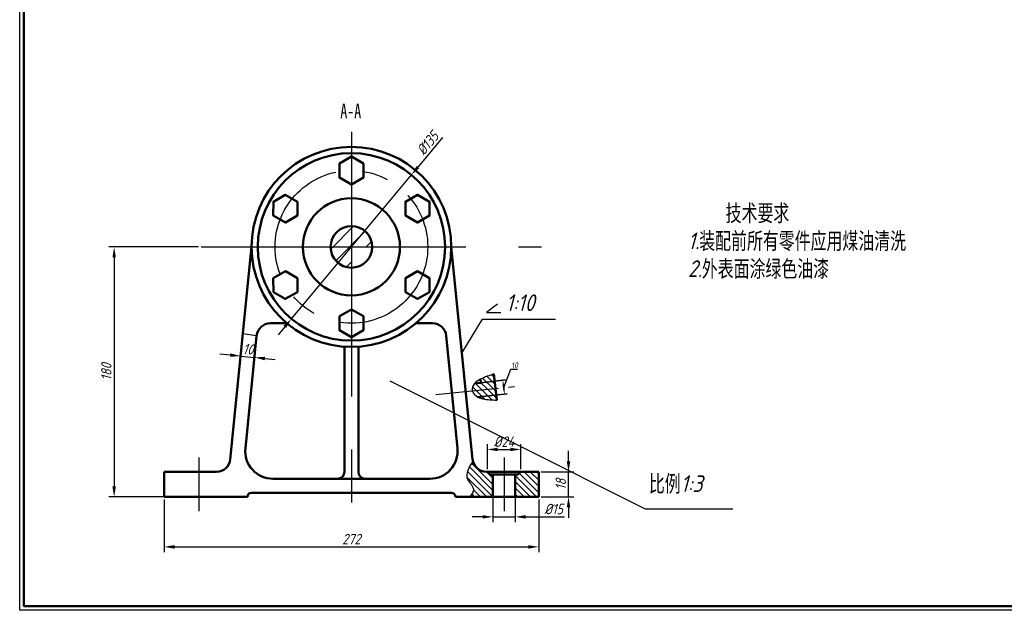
# Model space of a CAD drawing. Header units: millimetres. Extents: x 447509 to 447929, y 307818 to 308115.
# Tile 1 of 4: x 447509 to 447745, y 307818 to 307960. Entities that reach past the tile are written whole.
import ezdxf

# ---------------------------------------------------------------- set-up
doc = ezdxf.new("R2010")
doc.units = ezdxf.units.MM
doc.linetypes.add('CENTER', pattern=[50.8, 31.75, -6.35, 6.35, -6.35])
doc.linetypes.add('CENTERX2', pattern=[101.6, 63.5, -12.7, 12.7, -12.7])
doc.layers.add('10', color=7, linetype='Continuous')
for name, color, linetype, lineweight in [('AM_5', 3, 'Continuous', 25), ('剖面线层', 2, 'Continuous', 25), ('尺寸', 2, 'Continuous', 35), ('文字', 3, 'Continuous', 35), ('粗实线', 7, 'Continuous', 50), ('粗实线层', 7, 'Continuous', 50), ('细实线', 4, 'Continuous', 25), ('细点画线', 6, 'CENTER', 25)]:
    doc.layers.add(name, color=color, linetype=linetype, lineweight=lineweight)
doc.styles.add('SLDTEXTSTYLE1', font='TXT', dxfattribs={"width": 0.7})
doc.styles.get("Standard").update_dxf_attribs({"font": 'gbeitc.shx'})
doc.styles.add('中文', font='simfang.ttf', dxfattribs={"width": 0.7})
doc.styles.add('西文', font='gbeitc.shx')
doc.dimstyles.new('ISO-25$0', dxfattribs={"dimtxt": 2.5, "dimasz": 2.5, "dimexe": 1.25, "dimexo": 0.625, "dimtad": 1, "dimtxsty": 'Standard', "dimcen": 2.5, "dimadec": 0, "dimazin": 0, "dimtfac": 1, "dimtmove": 0, "dimatfit": 3, "dimfxl": 1, "dimarcsym": 0})
doc.dimstyles.new('ISO-25$3', dxfattribs={"dimtxt": 2.5, "dimasz": 2.5, "dimexe": 1.25, "dimexo": 0.625, "dimtad": 1, "dimtxsty": 'Standard', "dimcen": 2.5, "dimadec": 0, "dimazin": 0, "dimtfac": 1, "dimtmove": 0, "dimatfit": 3, "dimfxl": 1, "dimarcsym": 0})

# ---------------------------------------------------------------- blocks, each defined once
blk = doc.blocks.new('*U192')
at = {"layer": '粗实线层'}
blk.add_lwpolyline([(0, -3.33), (2.88, -1.67), (2.88, 1.67), (0, 3.33), (-2.88, 1.67), (-2.88, -1.67)], close=True, dxfattribs=at)
blk = doc.blocks.new('*U194')
at = {"layer": '粗实线层', "color": 0, "linetype": 'ByBlock', "lineweight": -2, "transparency": 16777216}
blk.add_blockref('*U192', (-266.2, 92.18), dxfattribs=at)
for p, rotation in [((-282.06, 83.03), 59.99999999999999), ((-250.34, 83.03), 299.9999999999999), ((-282.06, 64.71), 120), ((-250.34, 64.71), 240), ((-266.2, 55.55), 180)]:
    blk.add_blockref('*U192', p, dxfattribs=dict(at, rotation=rotation))
blk = doc.blocks.new('*D202')
at = {"layer": 'AM_5', "color": 0, "lineweight": -2, "transparency": 16777216}
for p, q in [((447610.57, 307931.36), (447604.69, 307924.32)), ((447574.29, 307887.88), (447603.09, 307922.4)), ((447572.69, 307885.96), (447571.09, 307884.04))]:
    blk.add_line(p, q, dxfattribs=at)
at = {"layer": 'AM_5', "color": 0, "transparency": 16777216}
for points in [[(447604.37, 307924.59), (447605.01, 307924.05), (447603.09, 307922.4)], [(447572.37, 307886.23), (447573.01, 307885.7), (447574.29, 307887.88)]]:
    blk.add_solid(points, dxfattribs=at)
at = {"layer": 'Defpoints', "color": 0, "transparency": 16777216}
for p in [(447603.09, 307922.4), (447574.29, 307887.88)]:
    blk.add_point(p, dxfattribs=at)
at = {"layer": 'AM_5', "color": 0, "transparency": 16777216, "insert": (447606.99, 307930), "char_height": 2.5, "attachment_point": 5, "rotation": 50.158}
blk.add_mtext('%%C135', dxfattribs=at)
blk = doc.blocks.new('*D203')
at = {"layer": 'AM_5', "color": 0, "lineweight": -2, "transparency": 16777216}
for p, q in [((447552.01, 307905.14), (447530.49, 307905.14)), ((447531.74, 307902.64), (447531.74, 307847.7)), ((447563.09, 307845.2), (447530.49, 307845.2))]:
    blk.add_line(p, q, dxfattribs=at)
at = {"layer": 'AM_5', "color": 0, "transparency": 16777216}
for points in [[(447531.32, 307902.64), (447532.15, 307902.64), (447531.74, 307905.14)], [(447531.32, 307847.7), (447532.15, 307847.7), (447531.74, 307845.2)]]:
    blk.add_solid(points, dxfattribs=at)
at = {"layer": 'Defpoints', "color": 0, "transparency": 16777216}
for p in [(447552.63, 307905.14), (447531.74, 307845.2), (447563.72, 307845.2)]:
    blk.add_point(p, dxfattribs=at)
at = {"layer": 'AM_5', "color": 0, "transparency": 16777216, "insert": (447529.86, 307875.17), "char_height": 2.5, "attachment_point": 5, "rotation": 90}
blk.add_mtext('180', dxfattribs=at)
blk = doc.blocks.new('*D204')
at = {"layer": 'AM_5', "color": 0, "lineweight": -2, "transparency": 16777216}
for p, q in [((447543.74, 307844.58), (447543.74, 307831.95)), ((447633.65, 307844.58), (447633.65, 307831.95)), ((447546.24, 307833.2), (447631.15, 307833.2))]:
    blk.add_line(p, q, dxfattribs=at)
at = {"layer": 'AM_5', "color": 0, "transparency": 16777216}
for points in [[(447546.24, 307833.62), (447546.24, 307832.78), (447543.74, 307833.2)], [(447631.15, 307833.62), (447631.15, 307832.78), (447633.65, 307833.2)]]:
    blk.add_solid(points, dxfattribs=at)
at = {"layer": 'Defpoints', "color": 0, "transparency": 16777216}
for p in [(447543.74, 307845.2), (447633.65, 307845.2), (447633.65, 307833.2)]:
    blk.add_point(p, dxfattribs=at)
at = {"layer": 'AM_5', "color": 0, "transparency": 16777216, "insert": (447588.69, 307835.08), "char_height": 2.5, "attachment_point": 5}
blk.add_mtext('272', dxfattribs=at)
blk = doc.blocks.new('*D205')
at = {"layer": 'AM_5', "color": 0, "lineweight": -2, "transparency": 16777216}
for p, q in [((447621.32, 307851.82), (447621.32, 307857.82)), ((447629.32, 307851.82), (447629.32, 307857.82)), ((447623.82, 307856.57), (447626.82, 307856.57))]:
    blk.add_line(p, q, dxfattribs=at)
at = {"layer": 'AM_5', "color": 0, "transparency": 16777216}
for points in [[(447623.82, 307856.98), (447623.82, 307856.15), (447621.32, 307856.57)], [(447626.82, 307856.98), (447626.82, 307856.15), (447629.32, 307856.57)]]:
    blk.add_solid(points, dxfattribs=at)
at = {"layer": 'Defpoints', "color": 0, "transparency": 16777216}
for p in [(447629.32, 307856.57), (447621.32, 307851.2), (447629.32, 307851.2)]:
    blk.add_point(p, dxfattribs=at)
at = {"layer": 'AM_5', "color": 0, "transparency": 16777216, "insert": (447625.32, 307858.44), "char_height": 2.5, "attachment_point": 5}
blk.add_mtext('%%C24', dxfattribs=at)
blk = doc.blocks.new('*D206')
at = {"layer": 'AM_5', "color": 0, "lineweight": -2, "transparency": 16777216}
for p, q in [((447622.66, 307849.9), (447622.66, 307839.15)), ((447627.98, 307849.9), (447627.98, 307839.15)), ((447620.16, 307840.4), (447617.66, 307840.4)), ((447622.66, 307840.4), (447627.98, 307840.4)), ((447630.48, 307840.4), (447639.86, 307840.4))]:
    blk.add_line(p, q, dxfattribs=at)
at = {"layer": 'AM_5', "color": 0, "transparency": 16777216}
for points in [[(447620.16, 307840.82), (447620.16, 307839.99), (447622.66, 307840.4)], [(447630.48, 307840.82), (447630.48, 307839.99), (447627.98, 307840.4)]]:
    blk.add_solid(points, dxfattribs=at)
at = {"layer": 'Defpoints', "color": 0, "transparency": 16777216}
for p in [(447622.66, 307850.53), (447627.98, 307850.53), (447627.98, 307840.4)]:
    blk.add_point(p, dxfattribs=at)
at = {"layer": 'AM_5', "color": 0, "transparency": 16777216, "insert": (447637.25, 307842.28), "char_height": 2.5, "attachment_point": 5}
blk.add_mtext('%%C15', dxfattribs=at)
blk = doc.blocks.new('*D207')
at = {"layer": 'AM_5', "color": 0, "lineweight": -2, "transparency": 16777216}
for p, q in [((447640.81, 307853.7), (447640.81, 307856.2)), ((447634.27, 307851.2), (447642.06, 307851.2)), ((447640.81, 307845.2), (447640.81, 307851.2)), ((447634.27, 307845.2), (447642.06, 307845.2)), ((447640.81, 307842.7), (447640.81, 307840.2))]:
    blk.add_line(p, q, dxfattribs=at)
at = {"layer": 'AM_5', "color": 0, "transparency": 16777216}
for points in [[(447640.39, 307853.7), (447641.23, 307853.7), (447640.81, 307851.2)], [(447640.39, 307842.7), (447641.23, 307842.7), (447640.81, 307845.2)]]:
    blk.add_solid(points, dxfattribs=at)
at = {"layer": 'Defpoints', "color": 0, "transparency": 16777216}
for p in [(447633.65, 307851.2), (447640.81, 307851.2), (447633.65, 307845.2)]:
    blk.add_point(p, dxfattribs=at)
at = {"layer": 'AM_5', "color": 0, "transparency": 16777216, "insert": (447638.94, 307848.2), "char_height": 2.5, "attachment_point": 5, "rotation": 90}
blk.add_mtext('18', dxfattribs=at)
blk = doc.blocks.new('*D208')
at = {"layer": 'AM_5', "color": 0, "lineweight": -2, "transparency": 16777216}
for p, q in [((447562.57, 307883.65), (447561.97, 307877.71)), ((447565.87, 307883.21), (447565.29, 307877.38)), ((447559.61, 307879.2), (447557.12, 307879.45)), ((447562.1, 307878.95), (447565.41, 307878.62)), ((447567.9, 307878.37), (447570.38, 307878.12))]:
    blk.add_line(p, q, dxfattribs=at)
at = {"layer": 'AM_5', "color": 0, "transparency": 16777216}
for points in [[(447559.65, 307879.62), (447559.57, 307878.79), (447562.1, 307878.95)], [(447567.94, 307878.79), (447567.86, 307877.96), (447565.41, 307878.62)]]:
    blk.add_solid(points, dxfattribs=at)
at = {"layer": 'Defpoints', "color": 0, "transparency": 16777216}
for p in [(447562.63, 307884.27), (447565.93, 307883.83), (447565.41, 307878.62)]:
    blk.add_point(p, dxfattribs=at)
at = {"layer": 'AM_5', "color": 0, "transparency": 16777216, "insert": (447563.94, 307880.65), "char_height": 2.5, "attachment_point": 5, "rotation": 354.2894}
blk.add_mtext('10', dxfattribs=at)

msp = doc.modelspace()

# ---------------------------------------------------------------- hatches: boundary and pattern name
at = {"layer": '剖面线层'}
h = msp.add_hatch(dxfattribs=at)
h.set_pattern_fill('ANSI31', color=256, scale=0.89)
h.set_pattern_definition([(45, (448026.5593, 307815.9542), (-1.998107, 1.998107), [])])
h.paths.add_polyline_path([(447588.69, 307910.14, 0.414214), (447583.69, 307905.14), (447588.69, 307905.14)], flags=16)
h.paths.add_polyline_path([(447593.69, 307905.14, 1), (447583.69, 307905.14)], flags=17)
h.paths.add_polyline_path([(447588.69, 307900.14, 0.414214), (447593.69, 307905.14, 0.414214), (447588.69, 307910.14)], flags=17)
h.paths.add_polyline_path([(447593.69, 307905.14, 1), (447583.69, 307905.14, 1)])
h = msp.add_hatch(dxfattribs=at)
h.set_pattern_fill('ANSI31', color=256, scale=0.333, angle=90)
h.set_pattern_definition([(135, (447854.8925, 307831.2739), (-0.7476063, -0.7476063), [])])
edge = h.paths.add_edge_path()
edge.add_line((447622.66, 307850.53), (447621.99, 307850.53))
edge.add_line((447621.99, 307850.53), (447621.32, 307851.2))
edge.add_line((447621.32, 307851.2), (447621.08, 307851.2))
edge.add_arc((447621.08, 307854.53), 3.33, 192.979, 270, ccw=False)
edge.add_spline(control_points=[(447617.83, 307853.78), (447616.9, 307852.27), (447615.4, 307849.84), (447618.61, 307847.28), (447617.57, 307845.82), (447617.14, 307845.2)], knot_values=[0, 0, 0, 0, 13.599694, 21.946101, 27.944103, 27.944103, 27.944103, 27.944103], degree=3, periodic=0)
edge.add_line((447617.14, 307845.2), (447622.66, 307845.2))
edge.add_line((447622.66, 307845.2), (447622.66, 307850.53))
h.paths.add_polyline_path([(447633.65, 307851.2), (447629.32, 307851.2), (447628.65, 307850.53), (447627.98, 307850.53), (447627.98, 307845.2), (447633.65, 307845.2)])

# ---------------------------------------------------------------- linework, layer by layer
msp.add_line((447565.93, 307883.83), (447562.63, 307884.27), dxfattribs=at)
msp.add_circle((447588.69, 307905.14), 5, dxfattribs=at)
at = {"layer": '尺寸'}
for p, q in [((447619.77, 307872.53), (447625.69, 307873.25)), ((447625.19, 307871.85), (447625.27, 307871.19)), ((447620.18, 307869.23), (447626.1, 307869.94))]:
    msp.add_line(p, q, dxfattribs=at)
for points in [[(447625.41, 307871.88), (447624.97, 307871.82), (447625.03, 307873.17)], [(447625.49, 307871.21), (447625.05, 307871.16), (447625.43, 307869.86)]]:
    msp.add_solid(points, dxfattribs=at)
at = {"layer": '粗实线'}
for p, q in [((447622.87, 307874.68), (447623.63, 307868.39)), ((447618.24, 307872.38), (447619.77, 307872.53)), ((447619.67, 307873.42), (447619.77, 307872.53)), ((447619.06, 307869.11), (447620.18, 307869.23)), ((447620.18, 307869.23), (447620.24, 307868.72))]:
    msp.add_line(p, q, dxfattribs=at)
msp.add_lwpolyline([(447510.06, 308114), (447928.06, 308114), (447928.06, 307819), (447510.06, 307819)], close=True, dxfattribs=at)
msp.add_circle((447588.69, 307905.14), 5, dxfattribs=at)
at = {"layer": '粗实线层'}
for p, q in [((447559.62, 307854.19), (447564.71, 307905.14)), ((447617.76, 307854.19), (447612.67, 307905.14)), ((447573.22, 307886.83), (447569.24, 307886.83)), ((447604.16, 307886.83), (447608.14, 307886.83)), ((447563.23, 307856.85), (447565.93, 307883.83)), ((447614.15, 307856.85), (447611.45, 307883.83)), ((447587.03, 307881.22), (447587.03, 307851.2)), ((447590.36, 307881.22), (447590.36, 307851.2)), ((447543.74, 307845.2), (447543.74, 307851.2)), ((447543.74, 307851.2), (447556.31, 307851.2)), ((447633.65, 307851.2), (447621.08, 307851.2)), ((447621.99, 307850.53), (447621.32, 307851.2)), ((447628.65, 307850.53), (447621.99, 307850.53)), ((447622.66, 307850.53), (447622.66, 307845.2)), ((447627.98, 307845.2), (447627.98, 307850.53)), ((447628.65, 307850.53), (447629.32, 307851.2)), ((447633.65, 307845.2), (447633.65, 307851.2)), ((447585.36, 307849.53), (447569.86, 307849.53)), ((447585.36, 307849.53), (447588.69, 307849.53)), ((447592.02, 307849.53), (447588.69, 307849.53)), ((447592.02, 307849.53), (447607.52, 307849.53)), ((447588.69, 307846.2), (447564.71, 307846.2)), ((447588.69, 307846.2), (447612.67, 307846.2)), ((447563.72, 307845.2), (447543.74, 307845.2)), ((447613.67, 307845.2), (447633.65, 307845.2))]:
    msp.add_line(p, q, dxfattribs=at)
for radius in [23.98, 22.48, 11.65]:
    msp.add_circle((447588.69, 307905.14), radius, dxfattribs=at)
for centre, radius, start, end in [((447569.24, 307883.5), 3.33, 90, 174.2894), ((447608.14, 307883.5), 3.33, 5.7106, 90), ((447569.86, 307856.19), 6.66, 174.2894, 270), ((447607.52, 307856.19), 6.66, 270, 5.7106), ((447556.31, 307854.53), 3.33, 270, 354.2894), ((447621.08, 307854.53), 3.33, 185.7106, 270), ((447585.36, 307851.2), 1.67, 270, 0), ((447592.02, 307851.2), 1.67, 180, 270), ((447564.71, 307845.2), 0.999, 90, 180), ((447612.67, 307845.2), 0.999, 0, 90)]:
    msp.add_arc(centre, radius, start, end, dxfattribs=at)
at = {"layer": '细实线'}
for p, q in [((447623.77, 307891.44), (447621.11, 307889.41)), ((447615.21, 307879.67), (447620.13, 307887.8)), ((447620.13, 307887.8), (447637.64, 307887.8)), ((447621.11, 307889.41), (447624.57, 307889.41)), ((447622.7, 307871.15), (447620.18, 307873.66)), ((447623.17, 307872.17), (447621.24, 307874.1)), ((447622.97, 307873.87), (447622.34, 307874.5)), ((447625.25, 307871.41), (447626.92, 307875.83)), ((447626.92, 307875.83), (447628.56, 307875.83)), ((447597.89, 307873.06), (447659.23, 307842.31)), ((447618.62, 307870.74), (447617.79, 307871.57)), ((447619.98, 307870.88), (447618.46, 307872.4)), ((447621.34, 307871.01), (447619.77, 307872.58)), ((447620.14, 307869.22), (447618.62, 307870.74)), ((447622.41, 307868.45), (447619.98, 307870.88)), ((447620.74, 307868.63), (447620.18, 307869.18)), ((447623.59, 307868.77), (447621.34, 307871.01)), ((447623.38, 307870.47), (447622.7, 307871.15)), ((447659.23, 307842.31), (447680.25, 307842.31))]:
    msp.add_line(p, q, dxfattribs=at)
msp.add_lwpolyline([(447509.06, 308115), (447929.06, 308115), (447929.06, 307818), (447509.06, 307818)], close=True, dxfattribs=at)
for points in [[(447622.87, 307874.68), (447619.67, 307873.42), (447618.24, 307872.38), (447617.71, 307870.65), (447619.06, 307869.11), (447620.24, 307868.72), (447623.63, 307868.39)], [(447617.83, 307853.78), (447616.58, 307849.42), (447617.97, 307847.02), (447617.14, 307845.2)]]:
    msp.add_spline(points, degree=3, dxfattribs=at)
at = {"layer": '细点画线', "linetype": 'CENTERX2'}
for p, q in [((447588.69, 307932.73), (447588.69, 307839.18)), ((447552.63, 307905.14), (447634.3, 307905.14)), ((447552.06, 307854.63), (447552.06, 307841.73)), ((447625.32, 307854.63), (447625.32, 307841.73))]:
    msp.add_line(p, q, dxfattribs=at)
at = {"layer": '细点画线'}
for p, q in [((447608.98, 307869.78), (447623.98, 307871.28)), ((447626.42, 307871.52), (447627.84, 307871.67))]:
    msp.add_line(p, q, dxfattribs=at)
msp.add_circle((447588.69, 307905.14), 18.32, dxfattribs=at)

# ---------------------------------------------------------------- block references
at = {"layer": '粗实线层'}
msp.add_blockref('*U194', (447854.89, 307831.27), dxfattribs=at)

# ---------------------------------------------------------------- texts
at = {"layer": '10', "insert": (447588.53, 307939.51), "char_height": 3.5, "attachment_point": 2, "style": 'SLDTEXTSTYLE1'}
msp.add_mtext('A-A', dxfattribs=at)
at = {"layer": '尺寸', "style": '西文'}
msp.add_text('10', height=1.332, rotation=6.9282, dxfattribs=at).set_placement((447627.08, 307875.99))
at = {"layer": '文字', "style": '西文'}
msp.add_text('1:10', height=4, dxfattribs=at).set_placement((447625.78, 307889.75))
at = {"layer": '文字', "style": '中文'}
for s, width, insert, char_height, attachment_point in [('\\A1;      {\\H1.6x; 技术要求\\P\\Fgbeitc|c134;\\W1;1.\\fFangSong|b0|i0|c134|p49;\\W0.7;装配前所有零件应用煤油清洗\\P\\Fgbeitc|c134;\\W1;2.\\fFangSong|b0|i0|c134|p49;\\W0.7;外表面涂绿色油漆}', 58.6114, (447669.47, 307915.25), 2.5, 1), ('比例{\\Fgbeitc|c134;\\W1;1:3}', 34.2065, (447666.52, 307848.14), 4, 5)]:
    msp.add_mtext_dynamic_manual_height_columns(s, width=width, gutter_width=12.5, heights=[0], dxfattribs=dict(at, insert=insert, char_height=char_height, attachment_point=attachment_point))

# ---------------------------------------------------------------- dimensions: what is measured, and where the dimension line sits
at = {"layer": 'AM_5'}
dim = msp.add_diameter_dim_2p(p1=(447574.29, 307887.88), p2=(447603.09, 307922.4), text='%%C135', dimstyle='ISO-25$3', override={"dimdec": 0, "dimpost": '', "dimtzin": 0}, dxfattribs=at)
dim.commit()
dim.dimension.update_dxf_attribs({"geometry": '*D202', "text_midpoint": (447606.99, 307930)})
for base, p1, p2, angle, text, picture, middle in [((447531.74, 307845.2), (447552.63, 307905.14), (447563.72, 307845.2), 90, '180', '*D203', (447529.86, 307875.17)), ((447565.41, 307878.62), (447562.63, 307884.27), (447565.93, 307883.83), 174.2894, '10', '*D208', (447563.94, 307880.65))]:
    dim = msp.add_linear_dim(base=base, p1=p1, p2=p2, angle=angle, text=text, dimstyle='ISO-25$0', override={"dimdec": 0, "dimpost": '', "dimtzin": 0}, dxfattribs=at)
    dim.commit()
    dim.dimension.update_dxf_attribs({"geometry": picture, "text_midpoint": middle})
for base, p1, p2, text, override, picture, middle in [((447629.32, 307856.57), (447621.32, 307851.2), (447629.32, 307851.2), '%%C24', {"dimdec": 0, "dimlfac": 0.6, "dimtzin": 0}, '*D205', (447625.32, 307858.44)), ((447633.65, 307833.2), (447543.74, 307845.2), (447633.65, 307845.2), '272', {"dimdec": 0, "dimpost": '', "dimtzin": 0}, '*D204', (447588.69, 307835.08))]:
    dim = msp.add_linear_dim(base=base, p1=p1, p2=p2, text=text, dimstyle='ISO-25$0', override=override, dxfattribs=at)
    dim.commit()
    dim.dimension.update_dxf_attribs({"geometry": picture, "text_midpoint": middle})
dim = msp.add_linear_dim(base=(447640.81, 307851.2), p1=(447633.65, 307845.2), p2=(447633.65, 307851.2), angle=90, text='18', dimstyle='ISO-25$0', override={"dimdec": 0, "dimtzin": 0}, dxfattribs=at)
dim.commit()
dim.dimension.update_dxf_attribs({"geometry": '*D207', "text_midpoint": (447640.81, 307848.2), "dimtype": 160})
dim = msp.add_linear_dim(base=(447627.98, 307840.4), p1=(447622.66, 307850.53), p2=(447627.98, 307850.53), text='%%C15', dimstyle='ISO-25$0', override={"dimdec": 0, "dimtzin": 0}, dxfattribs=at)
dim.commit()
dim.dimension.update_dxf_attribs({"geometry": '*D206', "text_midpoint": (447637.25, 307840.4), "dimtype": 160})

doc.saveas('drawing.dxf')
